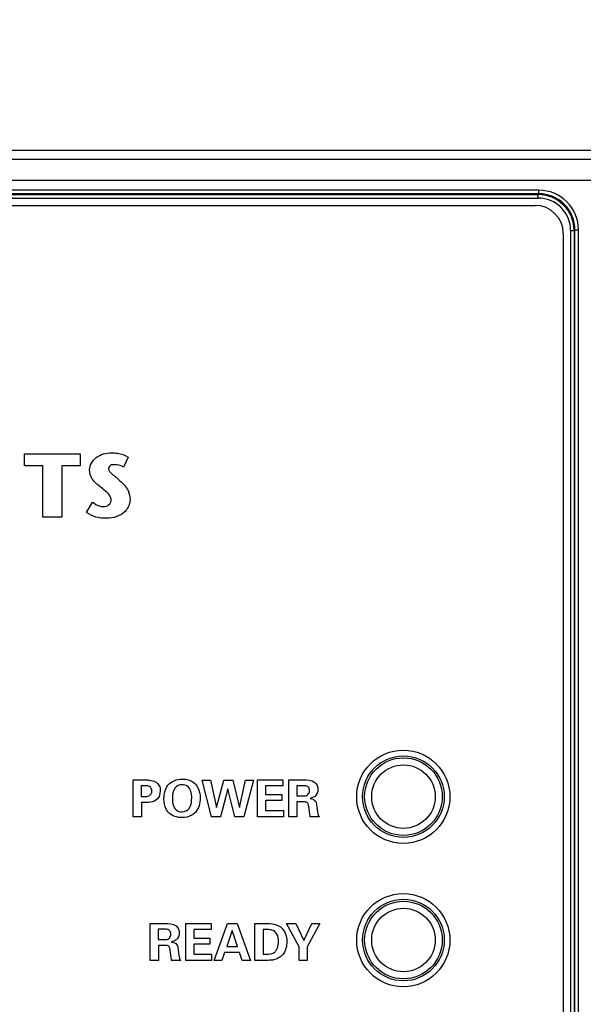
# Model space of a CAD drawing. Header units: inches. Extents: x 0 to 34, y 0 to 22.
# Tile 15 of 97: x 5.7 to 6.5, y 16.7 to 18.1. Entities that reach past the tile are written whole.
import ezdxf

# ---------------------------------------------------------------- set-up
doc = ezdxf.new("R2010")
doc.units = ezdxf.units.IN
doc.header["$LTSCALE"] = 1.87
doc.header["$MEASUREMENT"] = 0
doc.layers.get('0').update_dxf_attribs({"linetype": 'CONTINUOUS'})
doc.layers.add('02___PRT_ALL_AXES', color=7, linetype='CONTINUOUS')
doc.layers.add('DIMENSIONS', color=7, linetype='CONTINUOUS')
doc.styles.get("Standard").update_dxf_attribs({"font": 'txt', "width": 0.8})
doc.dimstyles.new('DIMSTYLE_1', dxfattribs={"dimtxt": 0.125, "dimasz": 0.18, "dimexe": 0.125, "dimexo": 0.0625, "dimgap": 0.09, "dimtad": 0, "dimtih": 1, "dimtoh": 1, "dimzin": 4, "dimdsep": 46, "dimtxsty": 'STANDARD', "dimblk": '_FILLED', "dimblk1": '_FILLED', "dimblk2": '_FILLED', "dimcen": 0.09, "dimadec": 0, "dimazin": 0, "dimtp": 0.001, "dimtm": 0.001, "dimtfac": 1, "dimtofl": 0, "dimtmove": 0, "dimatfit": 3, "dimldrblk": '_FILLED', "dimfxl": 1, "dimtolj": 1, "dimtzin": 4, "dimarcsym": 0})

# ---------------------------------------------------------------- blocks, each defined once
blk = doc.blocks.new('*D6')
at = {"layer": 'DIMENSIONS', "color": 2, "linetype": 'CONTINUOUS'}
blk.add_line((6.5686, 17.8816), (3.3074, 17.8816), dxfattribs=at)
at = {"layer": 'DIMENSIONS', "color": 2, "linetype": 'CONTINUOUS', "insert": (3.2449, 17.9441), "char_height": 0.125, "width": 1.125, "attachment_point": 3, "line_spacing_factor": 0.9}
blk.add_mtext('3.47{\\Ftxt.shx;\\W1.000000;\\H0.125000; }[88.1]', dxfattribs=at)
blk = doc.blocks.new('_FILLED')
at = {"color": 0, "linetype": 'BYBLOCK'}
blk.add_solid([(0, 0), (-1, 0.1736), (-1, -0.1736)], dxfattribs=at)
blk = doc.blocks.new('*D13')
at = {"layer": 'DIMENSIONS', "color": 2, "linetype": 'CONTINUOUS'}
blk.add_line((7.1657, 16.8258), (7.1657, 18.5573), dxfattribs=at)
at = {"layer": 'DIMENSIONS', "color": 2, "linetype": 'CONTINUOUS', "insert": (7.1032, 18.6198), "char_height": 0.125, "width": 1.125, "attachment_point": 1, "rotation": 90, "line_spacing_factor": 0.9}
blk.add_mtext('3.17{\\Ftxt.shx;\\W1.000000;\\H0.125000; }[80.5]', dxfattribs=at)
blk = doc.blocks.new('*D14')
at = {"layer": 'DIMENSIONS', "color": 2, "linetype": 'CONTINUOUS'}
blk.add_line((13.6658, 16.7838), (13.6658, 18.5573), dxfattribs=at)
at = {"layer": 'DIMENSIONS', "color": 2, "linetype": 'CONTINUOUS', "insert": (13.6033, 18.6198), "char_height": 0.125, "width": 1.225, "attachment_point": 1, "rotation": 90, "line_spacing_factor": 0.9}
blk.add_mtext('9.67{\\Ftxt.shx;\\W1.000000;\\H0.125000; }[245.6]', dxfattribs=at)
blk = doc.blocks.new('*D15')
at = {"layer": 'DIMENSIONS', "color": 2, "linetype": 'CONTINUOUS'}
blk.add_line((18.8868, 16.7838), (18.8868, 18.5573), dxfattribs=at)
at = {"layer": 'DIMENSIONS', "color": 2, "linetype": 'CONTINUOUS', "insert": (18.8243, 18.6198), "char_height": 0.125, "width": 1.325, "attachment_point": 1, "rotation": 90, "line_spacing_factor": 0.9}
blk.add_mtext('14.89{\\Ftxt.shx;\\W1.000000;\\H0.125000; }[378.3]', dxfattribs=at)

msp = doc.modelspace()

# ---------------------------------------------------------------- linework, layer by layer
at = {"color": 7, "linetype": 'CONTINUOUS'}
for p, q in [((4.1113, 17.8698), (6.5991, 17.8698)), ((6.5005, 17.8398), (4.1113, 17.8398)), ((6.4214, 17.8263), (4.1099, 17.8263)), ((6.4214, 17.8214), (6.4214, 17.8263)), ((6.4214, 17.8214), (4.1099, 17.8214)), ((4.1111, 17.8203), (6.4203, 17.8203)), ((4.1111, 17.8154), (6.4203, 17.8154)), ((6.4214, 17.8214), (6.4203, 17.8203)), ((6.4203, 17.8154), (6.4203, 17.8203)), ((4.1153, 17.8051), (6.416, 17.8051)), ((6.4657, 17.77), (6.4657, 14.5247)), ((6.4657, 17.77), (6.4706, 17.77)), ((6.4717, 17.7711), (6.4706, 17.77)), ((6.4706, 17.77), (6.4706, 14.5247)), ((6.4717, 14.5236), (6.4717, 17.7711)), ((6.4717, 17.7711), (6.4766, 17.7711)), ((6.4766, 14.5236), (6.4766, 17.7711)), ((6.4554, 17.7658), (6.4554, 14.5289))]:
    msp.add_line(p, q, dxfattribs=at)
at = {"color": 40, "linetype": 'CONTINUOUS'}
for p, q in [((5.704, 17.442), (5.704, 17.4586)), ((5.704, 17.4586), (5.7816, 17.4586)), ((5.7816, 17.4586), (5.7816, 17.442)), ((5.8487, 17.4542), (5.8419, 17.4403)), ((5.7295, 17.442), (5.704, 17.442)), ((5.7295, 17.3703), (5.7295, 17.442)), ((5.7561, 17.442), (5.7561, 17.3703)), ((5.7816, 17.442), (5.7561, 17.442)), ((5.7906, 17.3769), (5.7986, 17.3915)), ((5.7561, 17.3703), (5.7295, 17.3703)), ((5.8556, 16.9525), (5.8556, 17.0039)), ((5.8556, 17.0039), (5.8718, 17.0039)), ((5.9646, 16.9524), (5.9518, 17.0038)), ((5.9518, 17.0038), (5.9634, 17.0038)), ((5.9634, 17.0038), (5.9716, 16.9653)), ((5.9716, 16.9653), (5.9819, 17.0038)), ((5.9819, 17.0038), (5.9946, 17.0038)), ((5.9946, 17.0038), (6.0039, 16.9653)), ((6.0039, 16.9653), (6.0124, 17.0038)), ((6.0232, 17.0038), (6.0098, 16.9524)), ((6.0124, 17.0038), (6.0232, 17.0038)), ((6.029, 16.9525), (6.029, 17.004)), ((6.029, 17.004), (6.0643, 17.004)), ((6.0643, 17.004), (6.0643, 16.9956)), ((6.0725, 16.9525), (6.0725, 17.004)), ((6.0725, 17.004), (6.0927, 17.004)), ((5.8667, 16.9956), (5.8667, 16.9807)), ((5.8724, 16.9956), (5.8667, 16.9956)), ((5.9877, 16.9917), (5.9774, 16.9524)), ((5.9973, 16.9524), (5.9877, 16.9917)), ((6.0403, 16.9956), (6.0403, 16.9834)), ((6.0643, 16.9956), (6.0403, 16.9956)), ((6.0837, 16.9959), (6.0837, 16.9815)), ((6.0913, 16.9959), (6.0837, 16.9959)), ((5.8667, 16.9807), (5.8713, 16.9807)), ((6.0403, 16.9834), (6.0627, 16.9834)), ((6.0403, 16.975), (6.0403, 16.9611)), ((6.0627, 16.975), (6.0403, 16.975)), ((6.0627, 16.9834), (6.0627, 16.975)), ((6.0837, 16.9815), (6.0928, 16.9815)), ((6.084, 16.9733), (6.084, 16.9525)), ((6.094, 16.9733), (6.084, 16.9733)), ((5.867, 16.9726), (5.867, 16.9525)), ((5.8747, 16.9726), (5.867, 16.9726)), ((6.0403, 16.9611), (6.0651, 16.9611)), ((6.0651, 16.9611), (6.0651, 16.9525)), ((5.867, 16.9525), (5.8556, 16.9525)), ((5.9774, 16.9524), (5.9646, 16.9524)), ((6.0098, 16.9524), (5.9973, 16.9524)), ((6.0651, 16.9525), (6.029, 16.9525)), ((6.084, 16.9525), (6.0725, 16.9525)), ((6.115, 16.9525), (6.1025, 16.9525)), ((5.8791, 16.7523), (5.8791, 16.8038)), ((5.8791, 16.8038), (5.8993, 16.8038)), ((5.8903, 16.7957), (5.8903, 16.7813)), ((5.8979, 16.7957), (5.8903, 16.7957)), ((5.9288, 16.7523), (5.9288, 16.8038)), ((5.9288, 16.8038), (5.9641, 16.8038)), ((5.9401, 16.7954), (5.9401, 16.7832)), ((5.9641, 16.7954), (5.9401, 16.7954)), ((5.9641, 16.8038), (5.9641, 16.7954)), ((5.9683, 16.7523), (5.9873, 16.8038)), ((5.9873, 16.8038), (6.0008, 16.8038)), ((6.0008, 16.8038), (6.0191, 16.7523)), ((6.0253, 16.7523), (6.0253, 16.8037)), ((6.0253, 16.8037), (6.0428, 16.8036)), ((6.0368, 16.7953), (6.0368, 16.7608)), ((6.0871, 16.7712), (6.0693, 16.8036)), ((6.0693, 16.8036), (6.0825, 16.8036)), ((6.0825, 16.8036), (6.0934, 16.7802)), ((6.0934, 16.7802), (6.1045, 16.8036)), ((6.116, 16.8036), (6.0983, 16.7711)), ((6.1045, 16.8036), (6.116, 16.8036)), ((5.8903, 16.7813), (5.8994, 16.7813)), ((5.9401, 16.7832), (5.9626, 16.7832)), ((5.9626, 16.7832), (5.9626, 16.7748)), ((5.9938, 16.7937), (5.986, 16.7718)), ((6.0011, 16.7718), (5.9938, 16.7937)), ((5.8907, 16.7731), (5.8907, 16.7523)), ((5.9006, 16.7731), (5.8907, 16.7731)), ((5.9401, 16.7748), (5.9401, 16.7609)), ((5.9626, 16.7748), (5.9401, 16.7748)), ((5.986, 16.7718), (6.0011, 16.7718)), ((6.0871, 16.7523), (6.0871, 16.7712)), ((6.0983, 16.7711), (6.0983, 16.7523)), ((5.9401, 16.7609), (5.9649, 16.7609)), ((5.9649, 16.7609), (5.9649, 16.7523)), ((5.983, 16.7634), (5.9791, 16.7523)), ((6.0039, 16.7634), (5.983, 16.7634)), ((6.0077, 16.7523), (6.0039, 16.7634)), ((6.0368, 16.7608), (6.0412, 16.7607)), ((5.8907, 16.7523), (5.8791, 16.7523)), ((5.9216, 16.7523), (5.9091, 16.7523)), ((5.9649, 16.7523), (5.9288, 16.7523)), ((5.9791, 16.7523), (5.9683, 16.7523)), ((6.0191, 16.7523), (6.0077, 16.7523)), ((6.0417, 16.7523), (6.0253, 16.7523)), ((6.0983, 16.7523), (6.0871, 16.7523))]:
    msp.add_line(p, q, dxfattribs=at)
at = {"color": 7, "linetype": 'CONTINUOUS'}
for centre, radius in [((6.2325, 16.9806), 0.0569), ((6.2325, 16.9806), 0.0541), ((6.2325, 16.9806), 0.0443), ((6.2325, 16.7806), 0.0569), ((6.2325, 16.7806), 0.0541), ((6.2325, 16.7806), 0.0443)]:
    msp.add_circle(centre, radius, dxfattribs=at)
for centre, radius, start, end in [((6.4214, 17.7711), 0.0552, 359.9873, 90.0127), ((6.4203, 17.77), 0.0503, 359.9965, 90.0035), ((6.4203, 17.77), 0.0454, 359.9872, 90.0128), ((6.4214, 17.7711), 0.0503, 359.9779, 90.0221), ((6.416, 17.7658), 0.0394, 0, 90)]:
    msp.add_arc(centre, radius, start, end, dxfattribs=at)
at = {"color": 40, "linetype": 'CONTINUOUS'}
for points, knots in [([(5.7947, 17.4364), (5.7947, 17.4429), (5.8032, 17.4569), (5.8181, 17.4601), (5.8256, 17.4601)], [0, 0, 0, 0, 0.462109, 1, 1, 1, 1]), ([(5.8256, 17.4601), (5.8283, 17.4601), (5.8362, 17.4594), (5.8442, 17.457), (5.8487, 17.4542)], [0, 0, 0, 0, 0.330968, 1, 1, 1, 1]), ([(5.8289, 17.4436), (5.8278, 17.4436), (5.8244, 17.4434), (5.8211, 17.4404), (5.8211, 17.4381)], [0, 0, 0, 0, 0.340385, 1, 1, 1, 1]), ([(5.8094, 17.4128), (5.8055, 17.4161), (5.7977, 17.4221), (5.7947, 17.4319), (5.7947, 17.4364)], [0, 0, 0, 0, 0.531758, 1, 1, 1, 1]), ([(5.8211, 17.4381), (5.8211, 17.4352), (5.8277, 17.429), (5.8335, 17.4246), (5.8371, 17.4212)], [0, 0, 0, 0, 0.372084, 1, 1, 1, 1]), ([(5.8249, 17.3945), (5.8249, 17.3962), (5.8219, 17.4043), (5.8142, 17.4085), (5.8094, 17.4128)], [0, 0, 0, 0, 0.211504, 1, 1, 1, 1]), ([(5.8371, 17.4212), (5.8414, 17.4172), (5.849, 17.4097), (5.8512, 17.3991), (5.8512, 17.3948)], [0, 0, 0, 0, 0.577624, 1, 1, 1, 1]), ([(5.7986, 17.3915), (5.8018, 17.389), (5.8067, 17.386), (5.8123, 17.3853), (5.8138, 17.3853)], [0, 0, 0, 0, 0.726641, 1, 1, 1, 1]), ([(5.8138, 17.3853), (5.8164, 17.3853), (5.822, 17.3863), (5.8249, 17.3919), (5.8249, 17.3945)], [0, 0, 0, 0, 0.497514, 1, 1, 1, 1]), ([(5.8512, 17.3948), (5.8512, 17.389), (5.8445, 17.3735), (5.8277, 17.3688), (5.8183, 17.3688)], [0, 0, 0, 0, 0.378649, 1, 1, 1, 1]), ([(5.8718, 17.0039), (5.8737, 17.0039), (5.88, 17.0039), (5.8871, 17.0018), (5.8901, 16.9983)], [0, 0, 0, 0, 0.280464, 1, 1, 1, 1]), ([(5.8985, 16.9775), (5.8985, 16.9841), (5.9013, 16.9993), (5.9166, 17.0051), (5.9238, 17.0051)], [0, 0, 0, 0, 0.477355, 1, 1, 1, 1]), ([(5.9238, 17.0051), (5.9253, 17.0051), (5.9319, 17.0047), (5.9388, 17.0019), (5.9423, 16.9981)], [0, 0, 0, 0, 0.226698, 1, 1, 1, 1]), ([(5.8713, 16.9807), (5.8735, 16.9807), (5.8788, 16.9805), (5.8817, 16.986), (5.8817, 16.9886)], [0, 0, 0, 0, 0.458315, 1, 1, 1, 1]), ([(5.8817, 16.9886), (5.8817, 16.9909), (5.8791, 16.9958), (5.8744, 16.9956), (5.8724, 16.9956)], [0, 0, 0, 0, 0.542842, 1, 1, 1, 1]), ([(5.8901, 16.9983), (5.8908, 16.9975), (5.8927, 16.9946), (5.8934, 16.9911), (5.8934, 16.9887)], [0, 0, 0, 0, 0.293646, 1, 1, 1, 1]), ([(5.9359, 16.9881), (5.9349, 16.9907), (5.9319, 16.9957), (5.9263, 16.9972), (5.9238, 16.9972)], [0, 0, 0, 0, 0.528037, 1, 1, 1, 1]), ([(5.9423, 16.9981), (5.9436, 16.9966), (5.9476, 16.9908), (5.949, 16.9837), (5.949, 16.9788)], [0, 0, 0, 0, 0.289486, 1, 1, 1, 1]), ([(6.0987, 16.9947), (6.0973, 16.9957), (6.0945, 16.9959), (6.0921, 16.9959), (6.0913, 16.9959)], [0, 0, 0, 0, 0.680319, 1, 1, 1, 1]), ([(6.0985, 16.983), (6.0988, 16.9832), (6.1006, 16.9846), (6.1015, 16.987), (6.1015, 16.9889)], [0, 0, 0, 0, 0.153031, 1, 1, 1, 1]), ([(6.1015, 16.9889), (6.1015, 16.9897), (6.1012, 16.9919), (6.0999, 16.994), (6.0987, 16.9947)], [0, 0, 0, 0, 0.349589, 1, 1, 1, 1]), ([(6.1133, 16.9906), (6.1133, 16.9871), (6.1103, 16.9807), (6.1045, 16.9787), (6.1023, 16.978)], [0, 0, 0, 0, 0.599995, 1, 1, 1, 1]), ([(5.8866, 16.975), (5.8839, 16.9733), (5.8796, 16.9726), (5.8755, 16.9726), (5.8747, 16.9726)], [0, 0, 0, 0, 0.796305, 1, 1, 1, 1]), ([(5.9049, 16.9583), (5.9036, 16.9597), (5.8996, 16.9655), (5.8985, 16.9727), (5.8985, 16.9775)], [0, 0, 0, 0, 0.288712, 1, 1, 1, 1]), ([(5.9336, 16.9642), (5.9341, 16.9649), (5.9367, 16.9693), (5.9372, 16.9747), (5.9372, 16.9789)], [0, 0, 0, 0, 0.168863, 1, 1, 1, 1]), ([(6.0996, 16.9704), (6.0994, 16.9711), (6.0982, 16.9731), (6.0956, 16.9733), (6.094, 16.9733)], [0, 0, 0, 0, 0.293045, 1, 1, 1, 1]), ([(6.1023, 16.978), (6.105, 16.9778), (6.1112, 16.9752), (6.1113, 16.969), (6.1117, 16.9662)], [0, 0, 0, 0, 0.494141, 1, 1, 1, 1]), ([(5.9142, 16.9635), (5.9146, 16.963), (5.917, 16.9603), (5.9209, 16.9594), (5.9238, 16.9594)], [0, 0, 0, 0, 0.198132, 1, 1, 1, 1]), ([(6.1025, 16.9525), (6.1023, 16.9538), (6.1014, 16.9597), (6.1013, 16.9659), (6.0996, 16.9704)], [0, 0, 0, 0, 0.207487, 1, 1, 1, 1]), ([(6.1117, 16.9662), (6.1119, 16.9649), (6.1124, 16.9616), (6.1128, 16.9582), (6.1133, 16.9563)], [0, 0, 0, 0, 0.390725, 1, 1, 1, 1]), ([(5.9423, 16.9586), (5.941, 16.9571), (5.9355, 16.9528), (5.9284, 16.9513), (5.9236, 16.9513)], [0, 0, 0, 0, 0.298677, 1, 1, 1, 1]), ([(6.1133, 16.9563), (6.1135, 16.9558), (6.1138, 16.9545), (6.1145, 16.9533), (6.115, 16.9525)], [0, 0, 0, 0, 0.364692, 1, 1, 1, 1]), ([(5.9053, 16.7945), (5.9039, 16.7955), (5.9012, 16.7957), (5.8987, 16.7957), (5.8979, 16.7957)], [0, 0, 0, 0, 0.680342, 1, 1, 1, 1]), ([(5.9081, 16.7887), (5.9081, 16.7895), (5.9079, 16.7917), (5.9065, 16.7937), (5.9053, 16.7945)], [0, 0, 0, 0, 0.3496, 1, 1, 1, 1]), ([(6.0486, 16.7946), (6.048, 16.7948), (6.0441, 16.7956), (6.0401, 16.7955), (6.0368, 16.7953)], [0, 0, 0, 0, 0.165534, 1, 1, 1, 1]), ([(6.0428, 16.8036), (6.0438, 16.8036), (6.0501, 16.8035), (6.0567, 16.802), (6.0609, 16.799)], [0, 0, 0, 0, 0.168691, 1, 1, 1, 1]), ([(6.0582, 16.7787), (6.0582, 16.7821), (6.0574, 16.789), (6.0517, 16.7938), (6.0486, 16.7946)], [0, 0, 0, 0, 0.516108, 1, 1, 1, 1]), ([(5.9052, 16.7827), (5.9055, 16.7829), (5.9072, 16.7844), (5.9081, 16.7868), (5.9081, 16.7887)], [0, 0, 0, 0, 0.152996, 1, 1, 1, 1]), ([(5.9199, 16.7904), (5.9199, 16.7869), (5.917, 16.7805), (5.9112, 16.7785), (5.9089, 16.7778)], [0, 0, 0, 0, 0.600028, 1, 1, 1, 1]), ([(5.9063, 16.7702), (5.906, 16.7708), (5.9048, 16.7729), (5.9022, 16.7731), (5.9006, 16.7731)], [0, 0, 0, 0, 0.293034, 1, 1, 1, 1]), ([(5.9091, 16.7523), (5.9089, 16.7536), (5.908, 16.7595), (5.9079, 16.7657), (5.9063, 16.7702)], [0, 0, 0, 0, 0.207501, 1, 1, 1, 1]), ([(5.9089, 16.7778), (5.9116, 16.7776), (5.9178, 16.775), (5.918, 16.7688), (5.9184, 16.766)], [0, 0, 0, 0, 0.494127, 1, 1, 1, 1]), ([(6.0699, 16.7787), (6.0699, 16.7724), (6.0672, 16.7601), (6.0562, 16.7538), (6.0512, 16.7529)], [0, 0, 0, 0, 0.556618, 1, 1, 1, 1]), ([(6.0535, 16.7642), (6.0546, 16.7653), (6.0575, 16.7697), (6.0582, 16.7751), (6.0582, 16.7787)], [0, 0, 0, 0, 0.293957, 1, 1, 1, 1]), ([(5.9184, 16.766), (5.9185, 16.7647), (5.919, 16.7614), (5.9195, 16.758), (5.92, 16.756)], [0, 0, 0, 0, 0.390725, 1, 1, 1, 1]), ([(5.92, 16.756), (5.9201, 16.7556), (5.9204, 16.7542), (5.9211, 16.753), (5.9216, 16.7523)], [0, 0, 0, 0, 0.364709, 1, 1, 1, 1]), ([(6.0512, 16.7529), (6.0507, 16.7528), (6.0476, 16.7523), (6.0444, 16.7523), (6.0417, 16.7523)], [0, 0, 0, 0, 0.166362, 1, 1, 1, 1])]:
    msp.add_open_spline(points, degree=3, knots=knots, dxfattribs=at)
for points in [[(5.8419, 17.4403), (5.8381, 17.4426), (5.8334, 17.4436), (5.8289, 17.4436)], [(5.8183, 17.3688), (5.8087, 17.3688), (5.7981, 17.3708), (5.7906, 17.3769)], [(6.0927, 17.004), (6.0982, 17.0041), (6.1045, 17.0041), (6.1087, 17.0005)], [(6.1087, 17.0005), (6.1115, 16.9982), (6.1133, 16.9943), (6.1133, 16.9906)], [(5.8934, 16.9887), (5.8934, 16.9836), (5.8909, 16.9777), (5.8866, 16.975)], [(5.9141, 16.9929), (5.9108, 16.9889), (5.9103, 16.983), (5.9103, 16.9779)], [(5.9238, 16.9972), (5.9203, 16.9972), (5.9163, 16.9956), (5.9141, 16.9929)], [(5.9372, 16.9789), (5.9372, 16.982), (5.9369, 16.9852), (5.9359, 16.9881)], [(5.9103, 16.9779), (5.9103, 16.9729), (5.9111, 16.9674), (5.9142, 16.9635)], [(5.949, 16.9788), (5.949, 16.9717), (5.9471, 16.9638), (5.9423, 16.9586)], [(6.0928, 16.9815), (6.0948, 16.9815), (6.097, 16.9817), (6.0985, 16.983)], [(5.9238, 16.9594), (5.9274, 16.9594), (5.9316, 16.9611), (5.9336, 16.9642)], [(5.9236, 16.9513), (5.917, 16.9513), (5.9096, 16.9536), (5.9049, 16.9583)], [(5.8993, 16.8038), (5.9048, 16.8039), (5.9111, 16.8038), (5.9153, 16.8003)], [(5.9153, 16.8003), (5.9181, 16.798), (5.9199, 16.7941), (5.9199, 16.7904)], [(6.0609, 16.799), (6.0669, 16.7947), (6.0699, 16.7861), (6.0699, 16.7787)], [(5.8994, 16.7813), (5.9014, 16.7813), (5.9036, 16.7815), (5.9052, 16.7827)], [(6.0412, 16.7607), (6.0455, 16.7607), (6.0504, 16.7613), (6.0535, 16.7642)]]:
    msp.add_open_spline(points, degree=3, dxfattribs=at)
at = {"layer": '02___PRT_ALL_AXES', "color": 7, "linetype": 'CONTINUOUS'}
for centre in [(6.2323, 16.9804), (6.2323, 16.7804)]:
    msp.add_circle(centre, 0.065, dxfattribs=at)

# ---------------------------------------------------------------- dimensions: what is measured, and where the dimension line sits
at = {"layer": 'DIMENSIONS', "color": 2, "linetype": 'CONTINUOUS'}
for feature_location, offset, dtype, origin, picture, middle in [((18.8868, 16.7838), (0, 1.7735), 1, (3.9946, 16.7213), '*D15', (18.8868, 19.2823)), ((13.6658, 16.7838), (0, 1.7735), 1, (3.9946, 16.7213), '*D14', (13.6658, 19.2323)), ((7.1657, 16.8258), (0, 1.7315), 1, (3.9946, 16.7633), '*D13', (7.1657, 19.1823)), ((6.5686, 17.8816), (-3.2612, 0), 0, (6.6311, 14.4131), '*D6', (2.6824, 17.8816))]:
    dim = msp.add_ordinate_dim(feature_location=feature_location, offset=offset, dtype=dtype, origin=origin, dimstyle='DIMSTYLE_1', override={"dimtad": 1, "dimtih": 0, "dimtoh": 0}, dxfattribs=at)
    dim.commit()
    dim.dimension.update_dxf_attribs({"geometry": picture, "text_midpoint": middle})

doc.saveas('drawing.dxf')
